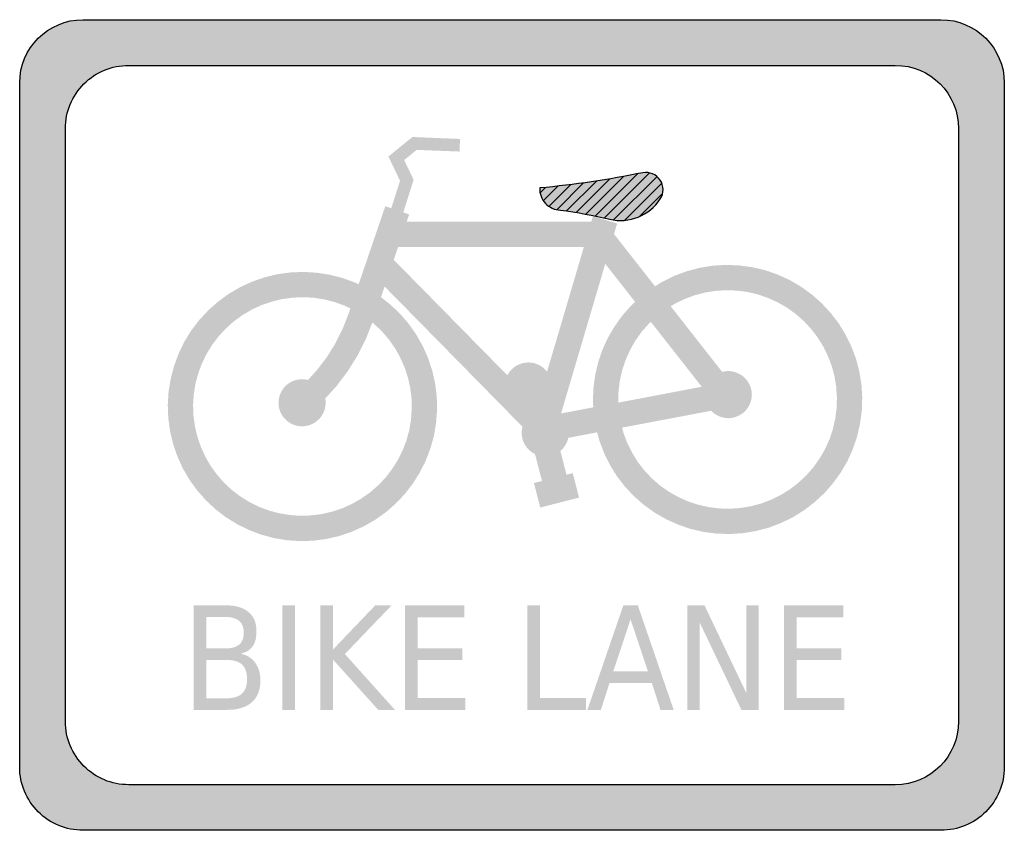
# Model space of a CAD drawing. Header units: inches. Extents: x -0.5 to 0.5, y -0.41 to 0.41.
import ezdxf

# ---------------------------------------------------------------- set-up
doc = ezdxf.new("R2010")
doc.units = ezdxf.units.IN
doc.header["$MEASUREMENT"] = 0

msp = doc.modelspace()

# ---------------------------------------------------------------- hatches: boundary and pattern name
h = msp.add_hatch(color=7)
edge = h.paths.add_edge_path()
edge.add_line((-0.4357, 0.4119), (0.4357, 0.4119))
edge.add_spline(control_points=[(0.4357, 0.4119), (0.4712, 0.4119), (0.5, 0.3831), (0.5, 0.3476)], knot_values=[0, 0, 0, 0, 1, 1, 1, 1], degree=3, periodic=0)
edge.add_line((0.5, 0.3476), (0.5, -0.3477))
edge.add_spline(control_points=[(0.5, -0.3477), (0.5, -0.3647), (0.4932, -0.3811), (0.4812, -0.3931), (0.4691, -0.4052), (0.4528, -0.4119), (0.4357, -0.4119)], knot_values=[0, 0, 0, 0, 1, 1, 1, 2, 2, 2, 2], degree=3, periodic=0)
edge.add_line((0.4357, -0.4119), (-0.4357, -0.4119))
edge.add_spline(control_points=[(-0.4357, -0.4119), (-0.4528, -0.4119), (-0.4691, -0.4052), (-0.4812, -0.3931), (-0.4932, -0.3811), (-0.5, -0.3647), (-0.5, -0.3477)], knot_values=[0, 0, 0, 0, 1, 1, 1, 2, 2, 2, 2], degree=3, periodic=0)
edge.add_line((-0.5, -0.3477), (-0.5, 0.3476))
edge.add_spline(control_points=[(-0.5, 0.3476), (-0.5, 0.3831), (-0.4712, 0.4119), (-0.4357, 0.4119)], knot_values=[0, 0, 0, 0, 1, 1, 1, 1], degree=3, periodic=0)
edge = h.paths.add_edge_path(flags=0)
edge.add_line((-0.3893, 0.3655), (0.3893, 0.3655))
edge.add_spline(control_points=[(0.3893, 0.3655), (0.4248, 0.3655), (0.4536, 0.3368), (0.4536, 0.3013)], knot_values=[0, 0, 0, 0, 1, 1, 1, 1], degree=3, periodic=0)
edge.add_line((0.4536, 0.3013), (0.4536, -0.3013))
edge.add_spline(control_points=[(0.4536, -0.3013), (0.4536, -0.3368), (0.4248, -0.3656), (0.3893, -0.3656)], knot_values=[0, 0, 0, 0, 1, 1, 1, 1], degree=3, periodic=0)
edge.add_line((0.3893, -0.3656), (-0.3893, -0.3656))
edge.add_spline(control_points=[(-0.3893, -0.3656), (-0.4064, -0.3656), (-0.4227, -0.3588), (-0.4348, -0.3467), (-0.4468, -0.3347), (-0.4536, -0.3183), (-0.4536, -0.3013)], knot_values=[0, 0, 0, 0, 1, 1, 1, 2, 2, 2, 2], degree=3, periodic=0)
edge.add_line((-0.4536, -0.3013), (-0.4536, 0.3013))
edge.add_spline(control_points=[(-0.4536, 0.3013), (-0.4536, 0.3183), (-0.4468, 0.3347), (-0.4348, 0.3467), (-0.4227, 0.3588), (-0.4064, 0.3655), (-0.3893, 0.3655)], knot_values=[0, 0, 0, 0, 1, 1, 1, 2, 2, 2, 2], degree=3, periodic=0)
for points in [[(-0.1104, 0.2162), (-0.0999, 0.2492), (-0.1095, 0.2693), (-0.0968, 0.2796), (-0.0533, 0.2779), (-0.0528, 0.2907), (-0.1011, 0.2927), (-0.1255, 0.2729), (-0.1137, 0.2482), (-0.1227, 0.2201), (-0.1104, 0.2162)], [(-0.1287, 0.2223), (-0.166, 0.113), (-0.1416, 0.1048), (-0.1044, 0.214), (-0.1287, 0.2223)], [(0.0439, -0.0084), (0.1068, 0.2048), (0.0822, 0.2121), (0.0193, -0.0012), (0.0439, -0.0084)], [(-0.1249, 0.181), (0.0812, 0.181), (0.2011, 0.0282), (0.2213, 0.044), (0.0937, 0.2067), (-0.1249, 0.2067), (-0.1249, 0.181)], [(-0.144, 0.1556), (0.0273, -0.0187), (0.222, 0.0182), (0.2173, 0.0435), (0.036, 0.0091), (-0.1257, 0.1736), (-0.144, 0.1556)], [(0.1299, 0.1298), (0.1202, 0.1206), (0.1114, 0.1104), (0.1037, 0.0995), (0.097, 0.0879), (0.0915, 0.0756), (0.0873, 0.0629), (0.0843, 0.0498), (0.0826, 0.0366), (0.0822, 0.0232), (0.0831, 0.0098), (0.0854, -0.0034), (0.0889, -0.0164), (0.0937, -0.0289), (0.0996, -0.0409), (0.1067, -0.0523), (0.1149, -0.0629), (0.1241, -0.0726), (0.1342, -0.0814), (0.1451, -0.0892), (0.1568, -0.0959), (0.169, -0.1014), (0.1817, -0.1057), (0.1947, -0.1087), (0.208, -0.1104), (0.2214, -0.1108), (0.2348, -0.1099), (0.248, -0.1077), (0.261, -0.1043), (0.2735, -0.0995), (0.2855, -0.0936), (0.2969, -0.0865), (0.3075, -0.0783), (0.3173, -0.0692), (0.3261, -0.0591), (0.334, -0.0482), (0.3407, -0.0366), (0.3462, -0.0244), (0.3505, -0.0117), (0.3535, 0.0014), (0.3553, 0.0147), (0.3557, 0.0281), (0.3549, 0.0415), (0.3527, 0.0547), (0.3493, 0.0676), (0.3445, 0.0802), (0.3386, 0.0922), (0.3316, 0.1036), (0.3234, 0.1142), (0.3143, 0.124), (0.3042, 0.1329), (0.2933, 0.1407), (0.2817, 0.1475), (0.2696, 0.153), (0.2569, 0.1574), (0.2438, 0.1604), (0.2305, 0.1622), (0.2171, 0.1627), (0.2038, 0.1619), (0.1905, 0.1597), (0.1776, 0.1563), (0.165, 0.1516), (0.153, 0.1457), (0.1416, 0.1387), (0.1561, 0.1175), (0.1654, 0.1232), (0.1752, 0.128), (0.1854, 0.1318), (0.1959, 0.1346), (0.2066, 0.1363), (0.2175, 0.137), (0.2284, 0.1366), (0.2392, 0.1352), (0.2497, 0.1327), (0.26, 0.1291), (0.2699, 0.1246), (0.2794, 0.1192), (0.2882, 0.1128), (0.2964, 0.1056), (0.3038, 0.0976), (0.3104, 0.089), (0.3161, 0.0798), (0.3209, 0.07), (0.3248, 0.0598), (0.3276, 0.0493), (0.3293, 0.0385), (0.33, 0.0277), (0.3297, 0.0168), (0.3282, 0.006), (0.3258, -0.0046), (0.3223, -0.0149), (0.3178, -0.0248), (0.3123, -0.0342), (0.306, -0.0431), (0.2988, -0.0513), (0.2909, -0.0587), (0.2823, -0.0654), (0.273, -0.0711), (0.2633, -0.0759), (0.2531, -0.0798), (0.2426, -0.0826), (0.2318, -0.0844), (0.221, -0.0851), (0.2101, -0.0848), (0.1993, -0.0834), (0.1887, -0.0809), (0.1784, -0.0775), (0.1685, -0.073), (0.159, -0.0676), (0.1501, -0.0613), (0.1419, -0.0541), (0.1345, -0.0462), (0.1278, -0.0376), (0.1221, -0.0283), (0.1172, -0.0186), (0.1133, -0.0084), (0.1105, 0.0021), (0.1087, 0.0128), (0.1079, 0.0237), (0.1082, 0.0346), (0.1096, 0.0454), (0.112, 0.056), (0.1155, 0.0663), (0.1199, 0.0762), (0.1253, 0.0857), (0.1316, 0.0946), (0.1388, 0.1028), (0.1467, 0.1103), (0.1299, 0.1298)], [(-0.1478, 0.1391), (-0.1598, 0.1449), (-0.1724, 0.1495), (-0.1854, 0.1528), (-0.1986, 0.1548), (-0.2119, 0.1556), (-0.2253, 0.155), (-0.2385, 0.1532), (-0.2515, 0.15), (-0.2641, 0.1456), (-0.2763, 0.14), (-0.2878, 0.1332), (-0.2986, 0.1253), (-0.3086, 0.1164), (-0.3177, 0.1066), (-0.3258, 0.096), (-0.3328, 0.0846), (-0.3386, 0.0725), (-0.3432, 0.06), (-0.3466, 0.0471), (-0.3488, 0.0339), (-0.3496, 0.0205), (-0.3491, 0.0072), (-0.3473, -0.0061), (-0.3442, -0.0191), (-0.3399, -0.0318), (-0.3344, -0.0439), (-0.3277, -0.0555), (-0.3199, -0.0663), (-0.311, -0.0764), (-0.3013, -0.0855), (-0.2907, -0.0937), (-0.2793, -0.1007), (-0.2673, -0.1067), (-0.2548, -0.1114), (-0.2419, -0.1149), (-0.2287, -0.1171), (-0.2154, -0.118), (-0.202, -0.1176), (-0.1888, -0.1159), (-0.1757, -0.1129), (-0.163, -0.1086), (-0.1508, -0.1031), (-0.1392, -0.0965), (-0.1283, -0.0888), (-0.1182, -0.08), (-0.109, -0.0703), (-0.1008, -0.0597), (-0.0937, -0.0484), (-0.0877, -0.0365), (-0.0829, -0.024), (-0.0793, -0.0111), (-0.0771, 0.0021), (-0.0761, 0.0154), (-0.0764, 0.0288), (-0.078, 0.042), (-0.0809, 0.0551), (-0.0851, 0.0678), (-0.0905, 0.08), (-0.0971, 0.0917), (-0.1047, 0.1026), (-0.1134, 0.1128), (-0.1231, 0.122), (-0.1336, 0.1303), (-0.1485, 0.1093), (-0.1399, 0.1026), (-0.1321, 0.0951), (-0.125, 0.0869), (-0.1188, 0.078), (-0.1135, 0.0685), (-0.1091, 0.0586), (-0.1057, 0.0483), (-0.1034, 0.0377), (-0.102, 0.0269), (-0.1018, 0.016), (-0.1026, 0.0052), (-0.1044, -0.0055), (-0.1073, -0.016), (-0.1112, -0.0261), (-0.1161, -0.0358), (-0.1219, -0.045), (-0.1285, -0.0536), (-0.136, -0.0614), (-0.1442, -0.0686), (-0.1531, -0.0748), (-0.1625, -0.0802), (-0.1724, -0.0847), (-0.1827, -0.0881), (-0.1933, -0.0905), (-0.204, -0.0919), (-0.2149, -0.0923), (-0.2257, -0.0915), (-0.2364, -0.0897), (-0.2469, -0.0869), (-0.2571, -0.0831), (-0.2668, -0.0783), (-0.276, -0.0725), (-0.2847, -0.0659), (-0.2926, -0.0585), (-0.2997, -0.0503), (-0.3061, -0.0415), (-0.3115, -0.0321), (-0.316, -0.0222), (-0.3195, -0.012), (-0.322, -0.0014), (-0.3235, 0.0094), (-0.3239, 0.0202), (-0.3232, 0.031), (-0.3215, 0.0418), (-0.3187, 0.0523), (-0.315, 0.0624), (-0.3102, 0.0722), (-0.3045, 0.0815), (-0.298, 0.0901), (-0.2906, 0.0981), (-0.2825, 0.1053), (-0.2737, 0.1117), (-0.2644, 0.1172), (-0.2545, 0.1218), (-0.2442, 0.1253), (-0.2337, 0.1279), (-0.2229, 0.1294), (-0.2121, 0.1299), (-0.2013, 0.1293), (-0.1905, 0.1276), (-0.18, 0.1249), (-0.1698, 0.1212), (-0.16, 0.1165), (-0.1478, 0.1391)], [(-0.205, 0.0127), (-0.1911, 0.0254), (-0.1784, 0.0393), (-0.167, 0.0544), (-0.157, 0.0704), (-0.1485, 0.0872), (-0.1416, 0.1048), (-0.166, 0.113), (-0.172, 0.0977), (-0.1794, 0.0829), (-0.1881, 0.0689), (-0.1981, 0.0558), (-0.2092, 0.0436), (-0.2214, 0.0325), (-0.205, 0.0127)], [(0.0405, 0.0396), (0.0404, 0.042), (0.0401, 0.0443), (0.0395, 0.0466), (0.0387, 0.0488), (0.0377, 0.0509), (0.0365, 0.0529), (0.0351, 0.0548), (0.0335, 0.0566), (0.0318, 0.0581), (0.0299, 0.0595), (0.0279, 0.0607), (0.0258, 0.0617), (0.0236, 0.0625), (0.0213, 0.0631), (0.019, 0.0634), (0.0166, 0.0636), (0.0143, 0.0634), (0.012, 0.0631), (0.0097, 0.0625), (0.0075, 0.0617), (0.0054, 0.0607), (0.0033, 0.0595), (0.0015, 0.0581), (-0.0003, 0.0566), (-0.0019, 0.0548), (-0.0033, 0.0529), (-0.0045, 0.0509), (-0.0055, 0.0488), (-0.0063, 0.0466), (-0.0068, 0.0443), (-0.0072, 0.042), (-0.0073, 0.0396), (0.0166, 0.0396), (0.0405, 0.0396)], [(0.2436, 0.0308), (0.2435, 0.0332), (0.2431, 0.0355), (0.2425, 0.0378), (0.2417, 0.04), (0.2407, 0.0421), (0.2395, 0.0441), (0.2381, 0.046), (0.2366, 0.0478), (0.2348, 0.0493), (0.2329, 0.0507), (0.2309, 0.0519), (0.2288, 0.0529), (0.2266, 0.0537), (0.2243, 0.0543), (0.222, 0.0547), (0.2197, 0.0548), (0.2173, 0.0547), (0.215, 0.0543), (0.2127, 0.0537), (0.2105, 0.0529), (0.2084, 0.0519), (0.2064, 0.0507), (0.2045, 0.0493), (0.2027, 0.0478), (0.2012, 0.046), (0.1998, 0.0441), (0.1986, 0.0421), (0.1976, 0.04), (0.1968, 0.0378), (0.1962, 0.0355), (0.1958, 0.0332), (0.1957, 0.0308), (0.2197, 0.0308), (0.2436, 0.0308)], [(-0.1893, 0.0226), (-0.1894, 0.0249), (-0.1898, 0.0273), (-0.1903, 0.0295), (-0.1911, 0.0317), (-0.1921, 0.0339), (-0.1933, 0.0359), (-0.1947, 0.0378), (-0.1963, 0.0395), (-0.1981, 0.0411), (-0.1999, 0.0425), (-0.202, 0.0437), (-0.2041, 0.0447), (-0.2063, 0.0455), (-0.2086, 0.046), (-0.2109, 0.0464), (-0.2132, 0.0465), (-0.2156, 0.0464), (-0.2179, 0.046), (-0.2202, 0.0455), (-0.2224, 0.0447), (-0.2245, 0.0437), (-0.2265, 0.0425), (-0.2284, 0.0411), (-0.2301, 0.0395), (-0.2317, 0.0378), (-0.2331, 0.0359), (-0.2343, 0.0339), (-0.2353, 0.0317), (-0.2361, 0.0295), (-0.2367, 0.0273), (-0.237, 0.0249), (-0.2371, 0.0226), (-0.2132, 0.0226), (-0.1893, 0.0226)], [(-0.0073, 0.0396), (-0.0072, 0.0373), (-0.0068, 0.035), (-0.0063, 0.0327), (-0.0055, 0.0305), (-0.0045, 0.0284), (-0.0033, 0.0264), (-0.0019, 0.0245), (-0.0003, 0.0227), (0.0015, 0.0212), (0.0033, 0.0198), (0.0054, 0.0185), (0.0075, 0.0175), (0.0097, 0.0168), (0.012, 0.0162), (0.0143, 0.0158), (0.0166, 0.0157), (0.019, 0.0158), (0.0213, 0.0162), (0.0236, 0.0168), (0.0258, 0.0175), (0.0279, 0.0185), (0.0299, 0.0198), (0.0318, 0.0212), (0.0335, 0.0227), (0.0351, 0.0245), (0.0365, 0.0264), (0.0377, 0.0284), (0.0387, 0.0305), (0.0395, 0.0327), (0.0401, 0.035), (0.0404, 0.0373), (0.0405, 0.0396), (0.0166, 0.0396), (-0.0073, 0.0396)], [(0.1957, 0.0308), (0.1958, 0.0285), (0.1962, 0.0262), (0.1968, 0.0239), (0.1976, 0.0217), (0.1986, 0.0196), (0.1998, 0.0176), (0.2012, 0.0157), (0.2027, 0.0139), (0.2045, 0.0124), (0.2064, 0.011), (0.2084, 0.0098), (0.2105, 0.0088), (0.2127, 0.008), (0.215, 0.0074), (0.2173, 0.007), (0.2197, 0.0069), (0.222, 0.007), (0.2243, 0.0074), (0.2266, 0.008), (0.2288, 0.0088), (0.2309, 0.0098), (0.2329, 0.011), (0.2348, 0.0124), (0.2366, 0.0139), (0.2381, 0.0157), (0.2395, 0.0176), (0.2407, 0.0196), (0.2417, 0.0217), (0.2425, 0.0239), (0.2431, 0.0262), (0.2435, 0.0285), (0.2436, 0.0308), (0.2197, 0.0308), (0.1957, 0.0308)], [(-0.2371, 0.0226), (-0.237, 0.0202), (-0.2367, 0.0179), (-0.2361, 0.0156), (-0.2353, 0.0134), (-0.2343, 0.0113), (-0.2331, 0.0093), (-0.2317, 0.0074), (-0.2301, 0.0057), (-0.2284, 0.0041), (-0.2265, 0.0027), (-0.2245, 0.0015), (-0.2224, 0.0005), (-0.2202, -0.0003), (-0.2179, -0.0009), (-0.2156, -0.0012), (-0.2132, -0.0013), (-0.2109, -0.0012), (-0.2086, -0.0009), (-0.2063, -0.0003), (-0.2041, 0.0005), (-0.202, 0.0015), (-0.1999, 0.0027), (-0.1981, 0.0041), (-0.1963, 0.0057), (-0.1947, 0.0074), (-0.1933, 0.0093), (-0.1921, 0.0113), (-0.1911, 0.0134), (-0.1903, 0.0156), (-0.1898, 0.0179), (-0.1894, 0.0202), (-0.1893, 0.0226), (-0.2132, 0.0226), (-0.2371, 0.0226)], [(0.0577, -0.008), (0.0576, -0.0056), (0.0572, -0.0033), (0.0567, -0.001), (0.0559, 0.0012), (0.0549, 0.0033), (0.0537, 0.0053), (0.0523, 0.0072), (0.0507, 0.0089), (0.049, 0.0105), (0.0471, 0.0119), (0.0451, 0.0131), (0.0429, 0.0141), (0.0407, 0.0149), (0.0385, 0.0155), (0.0361, 0.0158), (0.0338, 0.0159), (0.0314, 0.0158), (0.0291, 0.0155), (0.0268, 0.0149), (0.0246, 0.0141), (0.0225, 0.0131), (0.0205, 0.0119), (0.0186, 0.0105), (0.0169, 0.0089), (0.0153, 0.0072), (0.0139, 0.0053), (0.0127, 0.0033), (0.0117, 0.0012), (0.0109, -0.001), (0.0103, -0.0033), (0.01, -0.0056), (0.0099, -0.008), (0.0338, -0.008), (0.0577, -0.008)], [(0.0099, -0.008), (0.01, -0.0103), (0.0103, -0.0127), (0.0109, -0.0149), (0.0117, -0.0171), (0.0127, -0.0193), (0.0139, -0.0213), (0.0153, -0.0232), (0.0169, -0.0249), (0.0186, -0.0265), (0.0205, -0.0279), (0.0225, -0.0291), (0.0246, -0.0301), (0.0268, -0.0309), (0.0291, -0.0314), (0.0314, -0.0318), (0.0338, -0.0319), (0.0361, -0.0318), (0.0385, -0.0314), (0.0407, -0.0309), (0.0429, -0.0301), (0.0451, -0.0291), (0.0471, -0.0279), (0.049, -0.0265), (0.0507, -0.0249), (0.0523, -0.0232), (0.0537, -0.0213), (0.0549, -0.0193), (0.0559, -0.0171), (0.0567, -0.0149), (0.0572, -0.0127), (0.0576, -0.0103), (0.0577, -0.008), (0.0338, -0.008), (0.0099, -0.008)], [(0.0226, -0.0264), (0.0334, -0.0684), (0.0583, -0.0619), (0.0475, -0.02), (0.0226, -0.0264)], [(0.0287, -0.0839), (0.0681, -0.0738), (0.0617, -0.0489), (0.0223, -0.059), (0.0287, -0.0839)], [(-0.2334, -0.1833), (-0.2204, -0.1833), (-0.2204, -0.2895), (-0.2334, -0.2895), (-0.2334, -0.1833)], [(-0.1947, -0.1833), (-0.1818, -0.1833), (-0.1818, -0.2282), (-0.1389, -0.1833), (-0.1223, -0.1833), (-0.1697, -0.2328), (-0.1189, -0.2895), (-0.1359, -0.2895), (-0.1818, -0.2384), (-0.1818, -0.2895), (-0.1947, -0.2895), (-0.1947, -0.1833)], [(-0.1088, -0.1833), (-0.0485, -0.1833), (-0.0485, -0.1954), (-0.0959, -0.1954), (-0.0959, -0.2269), (-0.0504, -0.2269), (-0.0504, -0.2389), (-0.0959, -0.2389), (-0.0959, -0.2774), (-0.0473, -0.2774), (-0.0473, -0.2895), (-0.1088, -0.2895), (-0.1088, -0.1833)], [(0.0155, -0.1833), (0.0285, -0.1833), (0.0285, -0.2774), (0.075, -0.2774), (0.075, -0.2895), (0.0155, -0.2895), (0.0155, -0.1833)], [(0.1781, -0.1833), (0.1955, -0.1833), (0.2379, -0.2722), (0.2379, -0.1833), (0.2504, -0.1833), (0.2504, -0.2895), (0.233, -0.2895), (0.1906, -0.2007), (0.1906, -0.2895), (0.1781, -0.2895), (0.1781, -0.1833)], [(0.2761, -0.1833), (0.3365, -0.1833), (0.3365, -0.1954), (0.289, -0.1954), (0.289, -0.2269), (0.3346, -0.2269), (0.3346, -0.2389), (0.289, -0.2389), (0.289, -0.2774), (0.3377, -0.2774), (0.3377, -0.2895), (0.2761, -0.2895), (0.2761, -0.1833)]]:
    msp.add_hatch(color=7).paths.add_polyline_path(points)
h = msp.add_hatch(color=7)
edge = h.paths.add_edge_path()
edge.add_spline(control_points=[(0.0282, 0.2409), (0.0279, 0.2352), (0.03, 0.2295), (0.0339, 0.2252), (0.0379, 0.221), (0.0434, 0.2185), (0.0492, 0.2184)], knot_values=[0, 0, 0, 0, 1, 1, 1, 2, 2, 2, 2], degree=3, periodic=0)
edge.add_spline(control_points=[(0.0492, 0.2184), (0.066, 0.2162), (0.0827, 0.2131), (0.0992, 0.2091), (0.119, 0.2044), (0.1396, 0.2127), (0.1506, 0.2298), (0.1544, 0.2356), (0.1543, 0.2431), (0.1505, 0.2489), (0.1466, 0.2547), (0.1398, 0.2576), (0.1329, 0.2564)], knot_values=[0, 0, 0, 0, 1, 1, 1, 2, 2, 2, 3, 3, 3, 4, 4, 4, 4], degree=3, periodic=0)
edge.add_spline(control_points=[(0.1329, 0.2564), (0.0983, 0.2493), (0.0634, 0.2441), (0.0282, 0.2409)], knot_values=[0, 0, 0, 0, 1, 1, 1, 1], degree=3, periodic=0)
h = msp.add_hatch(color=7)
edge = h.paths.add_edge_path()
edge.add_line((-0.3232, -0.1833), (-0.2902, -0.1833))
edge.add_spline(control_points=[(-0.2902, -0.1833), (-0.2804, -0.1833), (-0.2728, -0.1856), (-0.2675, -0.1902), (-0.2621, -0.1947), (-0.2595, -0.2012), (-0.2595, -0.2096), (-0.2595, -0.2161), (-0.2608, -0.2212), (-0.2635, -0.2251), (-0.2663, -0.2289), (-0.2703, -0.2313), (-0.2756, -0.2323)], knot_values=[0, 0, 0, 0, 1, 1, 1, 2, 2, 2, 3, 3, 3, 4, 4, 4, 4], degree=3, periodic=0)
edge.add_spline(control_points=[(-0.2756, -0.2323), (-0.2692, -0.2338), (-0.2642, -0.2369), (-0.2607, -0.2418), (-0.2572, -0.2466), (-0.2555, -0.2526), (-0.2555, -0.2598), (-0.2555, -0.2693), (-0.2584, -0.2766), (-0.2642, -0.2818), (-0.27, -0.2869), (-0.2783, -0.2895), (-0.289, -0.2895)], knot_values=[0, 0, 0, 0, 1, 1, 1, 2, 2, 2, 3, 3, 3, 4, 4, 4, 4], degree=3, periodic=0)
edge.add_line((-0.289, -0.2895), (-0.3232, -0.2895))
edge.add_line((-0.3232, -0.2895), (-0.3232, -0.1833))
edge = h.paths.add_edge_path(flags=0)
edge.add_line((-0.3103, -0.2388), (-0.3103, -0.2777))
edge.add_line((-0.3103, -0.2777), (-0.2896, -0.2777))
edge.add_spline(control_points=[(-0.2896, -0.2777), (-0.2826, -0.2777), (-0.2775, -0.2761), (-0.2741, -0.2729), (-0.2708, -0.2697), (-0.2691, -0.2648), (-0.2691, -0.2582), (-0.2691, -0.2516), (-0.2708, -0.2467), (-0.2741, -0.2435), (-0.2775, -0.2404), (-0.2826, -0.2388), (-0.2896, -0.2388)], knot_values=[0, 0, 0, 0, 1, 1, 1, 2, 2, 2, 3, 3, 3, 4, 4, 4, 4], degree=3, periodic=0)
edge.add_line((-0.2896, -0.2388), (-0.3103, -0.2388))
edge = h.paths.add_edge_path(flags=0)
edge.add_line((-0.3103, -0.1951), (-0.3103, -0.2271))
edge.add_line((-0.3103, -0.2271), (-0.2912, -0.2271))
edge.add_spline(control_points=[(-0.2912, -0.2271), (-0.2849, -0.2271), (-0.2802, -0.2258), (-0.2771, -0.2232), (-0.274, -0.2206), (-0.2724, -0.2165), (-0.2724, -0.2111), (-0.2724, -0.2058), (-0.274, -0.2018), (-0.2771, -0.1991), (-0.2802, -0.1965), (-0.2849, -0.1951), (-0.2912, -0.1951)], knot_values=[0, 0, 0, 0, 1, 1, 1, 2, 2, 2, 3, 3, 3, 4, 4, 4, 4], degree=3, periodic=0)
edge.add_line((-0.2912, -0.1951), (-0.3103, -0.1951))
h = msp.add_hatch(color=7)
h.paths.add_polyline_path([(0.1131, -0.1833), (0.1278, -0.1833), (0.1642, -0.2895), (0.1508, -0.2895), (0.1421, -0.2623), (0.099, -0.2623), (0.0903, -0.2895), (0.0766, -0.2895), (0.1131, -0.1833)])
h.paths.add_polyline_path([(0.1204, -0.1975), (0.1029, -0.2503), (0.1381, -0.2503), (0.1204, -0.1975)], flags=0)

# ---------------------------------------------------------------- linework, layer by layer
at = {"color": 7}
for p, q in [((0.0653, 0.216), (0.0995, 0.2502)), ((0.075, 0.2143), (0.1133, 0.2526)), ((0.0845, 0.2124), (0.1274, 0.2553)), ((0.0938, 0.2104), (0.1397, 0.2563)), ((0.1032, 0.2084), (0.1473, 0.2525)), ((0.0285, 0.236), (0.034, 0.2415)), ((0.0318, 0.2279), (0.0467, 0.2428)), ((0.0374, 0.2222), (0.0596, 0.2443)), ((0.0454, 0.2188), (0.0727, 0.246)), ((0.0555, 0.2175), (0.086, 0.248)), ((0.1142, 0.208), (0.1521, 0.2459)), ((0.1293, 0.2117), (0.153, 0.2354))]:
    msp.add_line(p, q, dxfattribs=at)
for points in [[(-0.4357, 0.4119), (0.4357, 0.4119)], [(-0.3893, 0.3655), (0.3893, 0.3655)], [(-0.5, -0.3477), (-0.5, 0.3476)], [(0.5, 0.3476), (0.5, -0.3477)], [(-0.4536, -0.3013), (-0.4536, 0.3013)], [(0.4536, 0.3013), (0.4536, -0.3013)], [(0.3893, -0.3656), (-0.3893, -0.3656)], [(0.4357, -0.4119), (-0.4357, -0.4119)]]:
    msp.add_lwpolyline(points, dxfattribs=at)
for points in [[(-0.5, 0.3476), (-0.5, 0.3831), (-0.4712, 0.4119), (-0.4357, 0.4119)], [(0.4357, 0.4119), (0.4712, 0.4119), (0.5, 0.3831), (0.5, 0.3476)], [(0.3893, 0.3655), (0.4248, 0.3655), (0.4536, 0.3368), (0.4536, 0.3013)], [(0.1329, 0.2564), (0.0983, 0.2493), (0.0634, 0.2441), (0.0282, 0.2409)], [(0.4536, -0.3013), (0.4536, -0.3368), (0.4248, -0.3656), (0.3893, -0.3656)]]:
    msp.add_open_spline(points, degree=3, dxfattribs=at)
for points, knots in [([(-0.4536, 0.3013), (-0.4536, 0.3183), (-0.4468, 0.3347), (-0.4348, 0.3467), (-0.4227, 0.3588), (-0.4064, 0.3655), (-0.3893, 0.3655)], [0, 0, 0, 0, 1, 1, 1, 2, 2, 2, 2]), ([(0.0492, 0.2184), (0.066, 0.2162), (0.0827, 0.2131), (0.0992, 0.2091), (0.119, 0.2044), (0.1396, 0.2127), (0.1506, 0.2298), (0.1544, 0.2356), (0.1543, 0.2431), (0.1505, 0.2489), (0.1466, 0.2547), (0.1398, 0.2576), (0.1329, 0.2564)], [0, 0, 0, 0, 1, 1, 1, 2, 2, 2, 3, 3, 3, 4, 4, 4, 4]), ([(0.0282, 0.2409), (0.0279, 0.2352), (0.03, 0.2295), (0.0339, 0.2252), (0.0379, 0.221), (0.0434, 0.2185), (0.0492, 0.2184)], [0, 0, 0, 0, 1, 1, 1, 2, 2, 2, 2]), ([(-0.3893, -0.3656), (-0.4064, -0.3656), (-0.4227, -0.3588), (-0.4348, -0.3467), (-0.4468, -0.3347), (-0.4536, -0.3183), (-0.4536, -0.3013)], [0, 0, 0, 0, 1, 1, 1, 2, 2, 2, 2]), ([(-0.4357, -0.4119), (-0.4528, -0.4119), (-0.4691, -0.4052), (-0.4812, -0.3931), (-0.4932, -0.3811), (-0.5, -0.3647), (-0.5, -0.3477)], [0, 0, 0, 0, 1, 1, 1, 2, 2, 2, 2]), ([(0.5, -0.3477), (0.5, -0.3647), (0.4932, -0.3811), (0.4812, -0.3931), (0.4691, -0.4052), (0.4528, -0.4119), (0.4357, -0.4119)], [0, 0, 0, 0, 1, 1, 1, 2, 2, 2, 2])]:
    msp.add_open_spline(points, degree=3, knots=knots, dxfattribs=at)

doc.saveas('drawing.dxf')
